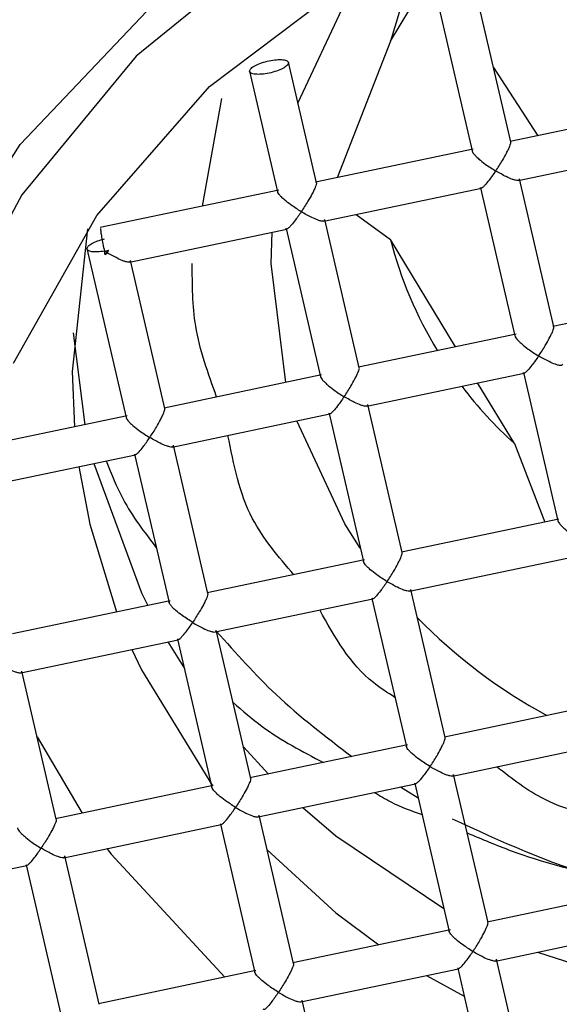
# Model space of a CAD drawing. Header units: millimetres. Extents: x 3953.184 to 3953.232, y 1838.635 to 1838.75.
# Tile 3 of 8: x 3953.1999 to 3953.20532, y 1838.68096 to 1838.69085. Entities that reach past the tile are written whole.
import ezdxf

# ---------------------------------------------------------------- set-up
doc = ezdxf.new("R2010")
doc.units = ezdxf.units.MM
doc.layers.add('SANINDUSA', color=3, linetype='Continuous')

msp = doc.modelspace()

# ---------------------------------------------------------------- linework, layer by layer
at = {"layer": 'SANINDUSA'}
for p, q in [((3953.204832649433, 1838.689624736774), (3953.204487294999, 1838.691113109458)), ((3953.204097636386, 1838.691022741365), (3953.204443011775, 1838.689534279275)), ((3953.203624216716, 1838.690637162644), (3953.203818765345, 1838.690957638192)), ((3953.203624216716, 1838.690637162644), (3953.20308845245, 1838.689265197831)), ((3953.202879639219, 1838.689214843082), (3953.2025984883, 1838.690426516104)), ((3953.202208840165, 1838.690336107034), (3953.202489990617, 1838.689124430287)), ((3953.204659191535, 1838.690372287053), (3953.205103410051, 1838.689688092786)), ((3953.201735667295, 1838.688981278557), (3953.201929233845, 1838.690062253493)), ((3953.206407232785, 1838.689961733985), (3953.204824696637, 1838.689629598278)), ((3953.204454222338, 1838.689551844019), (3953.20287168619, 1838.689219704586)), ((3953.204907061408, 1838.689238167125), (3953.206489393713, 1838.689570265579)), ((3953.20526363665, 1838.687767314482), (3953.204918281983, 1838.689255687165)), ((3953.202501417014, 1838.689141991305), (3953.200708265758, 1838.688765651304)), ((3953.202954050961, 1838.688828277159), (3953.204536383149, 1838.689160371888)), ((3953.20452862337, 1838.689165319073), (3953.204873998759, 1838.687676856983)), ((3953.20331062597, 1838.68735742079), (3953.202965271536, 1838.688845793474)), ((3953.203279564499, 1838.688896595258), (3953.203624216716, 1838.688643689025)), ((3953.201001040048, 1838.688418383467), (3953.202583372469, 1838.688750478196)), ((3953.20257561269, 1838.688755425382), (3953.202920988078, 1838.687266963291)), ((3953.204277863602, 1838.687566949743), (3953.203624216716, 1838.688643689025)), ((3953.200574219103, 1838.688554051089), (3953.200967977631, 1838.6868570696)), ((3953.200749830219, 1838.688528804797), (3953.200790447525, 1838.688537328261)), ((3953.200758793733, 1838.688490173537), (3953.200749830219, 1838.688528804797)), ((3953.200774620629, 1838.688513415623), (3953.200749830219, 1838.688528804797)), ((3953.200790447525, 1838.688537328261), (3953.200774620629, 1838.688513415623)), ((3953.200774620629, 1838.688513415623), (3953.200758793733, 1838.688490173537)), ((3953.201357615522, 1838.686947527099), (3953.201012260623, 1838.688435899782)), ((3953.206838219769, 1838.688104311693), (3953.205255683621, 1838.68777217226)), ((3953.200437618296, 1838.687709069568), (3953.2005541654, 1838.686785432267)), ((3953.204885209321, 1838.687694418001), (3953.20330267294, 1838.687362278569)), ((3953.202932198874, 1838.687284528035), (3953.201349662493, 1838.686952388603)), ((3953.203385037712, 1838.686970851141), (3953.204967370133, 1838.687302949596)), ((3953.204959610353, 1838.687307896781), (3953.205304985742, 1838.685819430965)), ((3953.204867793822, 1838.686595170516), (3953.204497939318, 1838.687204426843)), ((3953.203741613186, 1838.685499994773), (3953.203396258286, 1838.686988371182)), ((3953.200979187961, 1838.686874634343), (3953.199696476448, 1838.686605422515)), ((3953.201432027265, 1838.68656095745), (3953.203014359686, 1838.686893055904)), ((3953.203006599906, 1838.686898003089), (3953.20335196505, 1838.685409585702)), ((3953.201788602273, 1838.685090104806), (3953.201443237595, 1838.686578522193)), ((3953.204867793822, 1838.686595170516), (3953.205175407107, 1838.685807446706)), ((3953.199778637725, 1838.686213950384), (3953.201061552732, 1838.686483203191)), ((3953.201053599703, 1838.686488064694), (3953.201398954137, 1838.684999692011)), ((3953.200494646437, 1838.686364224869), (3953.200602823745, 1838.685785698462)), ((3953.200602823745, 1838.685785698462), (3953.200870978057, 1838.684904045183)), ((3953.205316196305, 1838.685836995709), (3953.203733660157, 1838.685504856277)), ((3953.203363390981, 1838.685427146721), (3953.201780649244, 1838.685094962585)), ((3953.203816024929, 1838.685113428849), (3953.205398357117, 1838.685445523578)), ((3953.204172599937, 1838.68364257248), (3953.203827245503, 1838.685130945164)), ((3953.201410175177, 1838.685017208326), (3953.199827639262, 1838.684685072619)), ((3953.201862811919, 1838.684703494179), (3953.203445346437, 1838.685035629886)), ((3953.203437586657, 1838.685040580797), (3953.203782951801, 1838.683552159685)), ((3953.20221958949, 1838.683232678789), (3953.201874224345, 1838.684721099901)), ((3953.199909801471, 1838.684293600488), (3953.201492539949, 1838.684625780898)), ((3953.201386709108, 1838.684603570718), (3953.201553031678, 1838.684335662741)), ((3953.201484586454, 1838.684630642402), (3953.201829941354, 1838.683142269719)), ((3953.200266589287, 1838.682822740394), (3953.199921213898, 1838.68431120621)), ((3953.205747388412, 1838.683979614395), (3953.204164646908, 1838.683647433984)), ((3953.200074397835, 1838.683651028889), (3953.200525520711, 1838.682883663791)), ((3953.204247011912, 1838.683256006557), (3953.2058293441, 1838.683588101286)), ((3953.202145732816, 1838.683550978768), (3953.202396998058, 1838.683276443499)), ((3953.203794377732, 1838.683569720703), (3953.202211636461, 1838.683237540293)), ((3953.203868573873, 1838.68318315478), (3953.204213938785, 1838.681694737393)), ((3953.204603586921, 1838.681785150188), (3953.204258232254, 1838.683273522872)), ((3953.201841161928, 1838.683159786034), (3953.200258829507, 1838.682827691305)), ((3953.202293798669, 1838.682846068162), (3953.203876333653, 1838.683178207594)), ((3953.203725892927, 1838.683146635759), (3953.203902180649, 1838.683038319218)), ((3953.202650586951, 1838.681375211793), (3953.202305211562, 1838.682863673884)), ((3953.200340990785, 1838.682436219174), (3953.201923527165, 1838.682768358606)), ((3953.201915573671, 1838.68277322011), (3953.202260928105, 1838.681284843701)), ((3953.200697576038, 1838.680965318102), (3953.200352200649, 1838.682453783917)), ((3953.199664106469, 1838.682294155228), (3953.199970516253, 1838.682358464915)), ((3953.199962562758, 1838.682363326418), (3953.200307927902, 1838.680874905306)), ((3953.206178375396, 1838.682122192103), (3953.204595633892, 1838.681790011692)), ((3953.204225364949, 1838.681712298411), (3953.202642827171, 1838.681380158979)), ((3953.204677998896, 1838.681398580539), (3953.206260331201, 1838.681730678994)), ((3953.205034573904, 1838.679927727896), (3953.204689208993, 1838.681416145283)), ((3953.202272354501, 1838.68130240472), (3953.200689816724, 1838.680970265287)), ((3953.202724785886, 1838.68098864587), (3953.204307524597, 1838.68132082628)), ((3953.204299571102, 1838.681325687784), (3953.204644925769, 1838.6798373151)), ((3953.203986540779, 1838.681253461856), (3953.204364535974, 1838.681045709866)), ((3953.203081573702, 1838.679517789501), (3953.202736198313, 1838.681006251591))]:
    msp.add_line(p, q, dxfattribs=at)
at = {"layer": 'SANINDUSA', "flags": 128}
for points in [[(3953.198918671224, 1838.688053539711), (3953.199903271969, 1838.689600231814), (3953.201177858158, 1838.69094175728), (3953.202696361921, 1838.692029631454), (3953.204403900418, 1838.692824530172), (3953.206238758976, 1838.693297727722), (3953.20813462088, 1838.69343211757), (3953.210022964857, 1838.693222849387), (3953.211835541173, 1838.692677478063), (3953.213506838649, 1838.69181572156), (3953.214976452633, 1838.690668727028), (3953.21619126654, 1838.68927794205), (3953.217107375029, 1838.687693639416), (3953.217691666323, 1838.685973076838)], [(3953.216777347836, 1838.680949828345), (3953.217280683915, 1838.682655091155), (3953.217424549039, 1838.684420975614), (3953.217203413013, 1838.686179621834), (3953.216625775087, 1838.687863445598), (3953.215713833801, 1838.689407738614), (3953.214502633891, 1838.690753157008), (3953.213038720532, 1838.691847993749), (3953.21137835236, 1838.692650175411), (3953.209585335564, 1838.693128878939), (3953.207728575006, 1838.693265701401), (3953.205879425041, 1838.693055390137), (3953.204108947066, 1838.692506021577), (3953.202485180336, 1838.691638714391), (3953.201070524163, 1838.690486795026), (3953.199919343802, 1838.689094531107), (3953.199075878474, 1838.687515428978)], [(3953.199836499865, 1838.687403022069), (3953.200673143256, 1838.688886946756), (3953.201806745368, 1838.690180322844), (3953.203190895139, 1838.691230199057), (3953.204768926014, 1838.691993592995), (3953.206476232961, 1838.692439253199), (3953.208242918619, 1838.692548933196), (3953.209996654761, 1838.692318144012), (3953.211665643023, 1838.691756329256), (3953.213181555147, 1838.690886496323), (3953.214482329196, 1838.689744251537), (3953.215514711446, 1838.688376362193), (3953.216236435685, 1838.686838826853), (3953.216617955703, 1838.685194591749), (3953.216643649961, 1838.683510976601), (3953.21631246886, 1838.681856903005), (3953.215637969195, 1838.680300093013)], [(3953.202693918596, 1838.690015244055), (3953.203163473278, 1838.691019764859), (3953.203373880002, 1838.691339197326)], [(3953.203712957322, 1838.690935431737), (3953.203709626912, 1838.69092558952), (3953.203624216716, 1838.690637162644)], [(3953.200579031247, 1838.688753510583), (3953.200426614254, 1838.68731897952), (3953.200449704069, 1838.686763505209)], [(3953.202572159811, 1838.687208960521), (3953.202426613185, 1838.688404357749), (3953.202436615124, 1838.688719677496)], [(3953.203320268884, 1838.685546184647), (3953.203163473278, 1838.68578895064), (3953.202683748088, 1838.686823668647)], [(3953.200642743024, 1838.686395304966), (3953.201121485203, 1838.685096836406), (3953.201184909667, 1838.684969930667)], [(3953.201026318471, 1838.684527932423), (3953.201121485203, 1838.684324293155), (3953.201837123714, 1838.683158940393)], [(3953.202742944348, 1838.682940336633), (3953.203074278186, 1838.682656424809), (3953.204160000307, 1838.681927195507)], [(3953.200775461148, 1838.68252740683), (3953.200818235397, 1838.682470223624), (3953.201959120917, 1838.681236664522)], [(3953.202386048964, 1838.68251528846), (3953.203074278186, 1838.681883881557), (3953.203505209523, 1838.681561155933)], [(3953.205102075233, 1838.681487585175), (3953.205924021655, 1838.681221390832), (3953.206397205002, 1838.68111229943)]]:
    msp.add_lwpolyline(points, dxfattribs=at)
at = {"layer": 'SANINDUSA'}
for centre, radius, start, end in [((3953.207973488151, 1838.683384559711), 0.01217076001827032, 37.45744864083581, 166.2486663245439), ((3953.207153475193, 1838.686313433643), 0.01122716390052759, 128.1256302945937, 179.5799185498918), ((3953.207981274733, 1838.683334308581), 0.0116098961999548, 30.88015445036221, 172.8259615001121), ((3953.207596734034, 1838.689665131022), 0.004101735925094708, 194.4199281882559, 211.3908487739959), ((3953.207743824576, 1838.689763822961), 0.004279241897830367, 217.2915127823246, 227.7715115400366), ((3953.207804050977, 1838.688669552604), 0.005467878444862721, 224.3303331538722, 241.5095862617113), ((3953.207871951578, 1838.684512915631), 0.0116098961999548, 210.8801544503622, 352.8259615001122), ((3953.207879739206, 1838.68477167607), 0.01217075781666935, 217.457427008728, 346.2486879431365)]:
    msp.add_arc(centre, radius, start, end, dxfattribs=at)
for points, knots in [([(3953.202209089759, 1838.690337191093), (3953.202212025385, 1838.690345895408), (3953.202217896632, 1838.690363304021), (3953.202263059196, 1838.690393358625), (3953.20232761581, 1838.690420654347), (3953.202404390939, 1838.690441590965), (3953.202481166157, 1838.690452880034), (3953.202545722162, 1838.690452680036), (3953.20259088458, 1838.690441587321), (3953.20259675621, 1838.690426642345), (3953.202599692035, 1838.690419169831)], [0, 0, 0, 0, 0.1250018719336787, 0.2500034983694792, 0.3750020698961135, 0.5000008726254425, 0.6249998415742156, 0.7499990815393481, 0.8749991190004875, 1, 1, 1, 1]), ([(3953.202599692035, 1838.690419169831), (3953.202596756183, 1838.69041046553), (3953.202590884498, 1838.690393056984), (3953.202545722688, 1838.690363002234), (3953.202481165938, 1838.690335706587), (3953.202404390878, 1838.690314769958), (3953.202327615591, 1838.690303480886), (3953.202263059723, 1838.690303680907), (3953.202217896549, 1838.690314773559), (3953.202212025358, 1838.690329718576), (3953.202209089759, 1838.690337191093)], [0, 0, 0, 0, 0.1250020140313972, 0.2500032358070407, 0.3750018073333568, 0.5000006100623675, 0.6249995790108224, 0.7499988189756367, 0.8749992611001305, 1, 1, 1, 1]), ([(3953.204680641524, 1838.689333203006), (3953.204703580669, 1838.689367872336), (3953.204742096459, 1838.6894260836), (3953.204783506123, 1838.689501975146), (3953.2048080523, 1838.689549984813), (3953.204822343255, 1838.689582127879), (3953.204831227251, 1838.689607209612), (3953.204832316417, 1838.689616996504), (3953.20483284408, 1838.689621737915)], [0, 0, 0, 0, 0.3296930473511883, 0.5535684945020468, 0.6801556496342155, 0.7951037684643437, 0.900734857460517, 1, 1, 1, 1]), ([(3953.204442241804, 1838.689539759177), (3953.204443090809, 1838.689535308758), (3953.204444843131, 1838.689526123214), (3953.204458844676, 1838.689505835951), (3953.204481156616, 1838.689481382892), (3953.20451939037, 1838.689446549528), (3953.204585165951, 1838.689393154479), (3953.204645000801, 1838.689355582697), (3953.204680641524, 1838.689333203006)], [0, 0, 0, 0, 0.09925796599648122, 0.2048657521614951, 0.3198268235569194, 0.446425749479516, 0.6702626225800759, 1, 1, 1, 1]), ([(3953.204680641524, 1838.689333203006), (3953.204657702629, 1838.689300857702), (3953.20461918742, 1838.689246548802), (3953.204577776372, 1838.689194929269), (3953.204553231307, 1838.689170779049), (3953.204538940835, 1838.689160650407), (3953.204530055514, 1838.689158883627), (3953.204528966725, 1838.689165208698), (3953.204528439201, 1838.689168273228)], [0, 0, 0, 0, 0.3296994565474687, 0.5535769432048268, 0.6801702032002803, 0.7951205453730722, 0.9007348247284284, 1, 1, 1, 1]), ([(3953.204919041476, 1838.689250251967), (3953.204918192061, 1838.689246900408), (3953.204916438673, 1838.689239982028), (3953.204902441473, 1838.68923693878), (3953.204880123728, 1838.689239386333), (3953.204841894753, 1838.689250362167), (3953.204776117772, 1838.689279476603), (3953.204716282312, 1838.689313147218), (3953.204680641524, 1838.689333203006)], [0, 0, 0, 0, 0.09924709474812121, 0.2048685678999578, 0.3198180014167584, 0.446424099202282, 0.670264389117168, 1, 1, 1, 1]), ([(3953.202879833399, 1838.689211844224), (3953.202879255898, 1838.689207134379), (3953.202878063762, 1838.689197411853), (3953.202868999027, 1838.689172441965), (3953.202854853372, 1838.689140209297), (3953.202830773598, 1838.689091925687), (3953.202787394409, 1838.689017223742), (3953.202749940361, 1838.688958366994), (3953.202727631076, 1838.688923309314)], [0, 0, 0, 0, 0.09924265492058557, 0.2048664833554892, 0.3198157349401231, 0.4464206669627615, 0.6702636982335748, 1, 1, 1, 1]), ([(3953.202727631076, 1838.688923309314), (3953.202692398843, 1838.688946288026), (3953.202633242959, 1838.688984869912), (3953.202566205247, 1838.689036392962), (3953.202528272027, 1838.68907166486), (3953.202506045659, 1838.689096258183), (3953.202491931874, 1838.6891163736), (3953.202490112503, 1838.68912546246), (3953.202489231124, 1838.689129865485)], [0, 0, 0, 0, 0.329701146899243, 0.553577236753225, 0.6801788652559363, 0.7951202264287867, 0.9007476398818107, 1, 1, 1, 1]), ([(3953.202727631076, 1838.688923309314), (3953.20270469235, 1838.688890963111), (3953.202666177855, 1838.688836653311), (3953.202624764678, 1838.688785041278), (3953.202600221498, 1838.688760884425), (3953.202585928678, 1838.688750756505), (3953.202577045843, 1838.68874898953), (3953.202575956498, 1838.688755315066), (3953.202575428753, 1838.688758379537)], [0, 0, 0, 0, 0.3296940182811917, 0.5535616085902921, 0.6801565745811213, 0.7951051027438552, 0.9007365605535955, 1, 1, 1, 1]), ([(3953.202966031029, 1838.688840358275), (3953.202965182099, 1838.688837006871), (3953.202963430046, 1838.688830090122), (3953.202949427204, 1838.688827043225), (3953.202927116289, 1838.688829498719), (3953.202888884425, 1838.688840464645), (3953.202823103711, 1838.688869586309), (3953.202763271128, 1838.688903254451), (3953.202727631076, 1838.688923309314)], [0, 0, 0, 0, 0.09926499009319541, 0.2048666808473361, 0.3198323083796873, 0.4464356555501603, 0.6702622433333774, 1, 1, 1, 1]), ([(3953.200711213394, 1838.688756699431), (3953.200711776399, 1838.688746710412), (3953.200712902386, 1838.688726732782), (3953.20072164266, 1838.688669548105), (3953.200734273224, 1838.688600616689), (3953.200744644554, 1838.688552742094), (3953.200749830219, 1838.688528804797)], [0, 0, 0, 0, 0.2500061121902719, 0.5000020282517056, 0.7500010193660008, 1, 1, 1, 1]), ([(3953.200574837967, 1838.68855354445), (3953.200577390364, 1838.688561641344), (3953.20058249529, 1838.688577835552), (3953.200622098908, 1838.688605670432), (3953.200679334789, 1838.68863217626), (3953.200726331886, 1838.688645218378), (3953.200749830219, 1838.688651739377)], [0, 0, 0, 0, 0.2499920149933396, 0.4999969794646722, 0.750000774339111, 1, 1, 1, 1]), ([(3953.200749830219, 1838.688528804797), (3953.200726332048, 1838.688525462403), (3953.200679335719, 1838.688518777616), (3953.200622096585, 1838.688521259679), (3953.200582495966, 1838.688532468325), (3953.200577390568, 1838.688546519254), (3953.200574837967, 1838.68855354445)], [0, 0, 0, 0, 0.2499950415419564, 0.4999899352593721, 0.7500045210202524, 1, 1, 1, 1]), ([(3953.201013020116, 1838.688430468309), (3953.201012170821, 1838.68842711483), (3953.201010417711, 1838.688420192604), (3953.200996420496, 1838.688417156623), (3953.200974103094, 1838.688419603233), (3953.200935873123, 1838.688430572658), (3953.200870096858, 1838.688459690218), (3953.200810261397, 1838.688493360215), (3953.200774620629, 1838.688513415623)], [0, 0, 0, 0, 0.09924939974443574, 0.2048698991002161, 0.3198194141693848, 0.4464242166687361, 0.6702646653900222, 1, 1, 1, 1]), ([(3953.201877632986, 1838.687063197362), (3953.201792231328, 1838.687298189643), (3953.20163410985, 1838.687733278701), (3953.201632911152, 1838.688192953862), (3953.201632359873, 1838.688404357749)], [0, 0, 0, 0, 0.5401015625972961, 1, 1, 1, 1]), ([(3953.205111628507, 1838.687475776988), (3953.205134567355, 1838.687510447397), (3953.205173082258, 1838.687568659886), (3953.205214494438, 1838.687644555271), (3953.205239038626, 1838.687692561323), (3953.205253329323, 1838.687724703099), (3953.205262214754, 1838.687749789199), (3953.205263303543, 1838.687759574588), (3953.205263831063, 1838.687764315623)], [0, 0, 0, 0, 0.3297008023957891, 0.5535759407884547, 0.6801713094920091, 0.7951192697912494, 0.9007349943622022, 0.9999999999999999, 0.9999999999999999, 0.9999999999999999, 0.9999999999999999]), ([(3953.204873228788, 1838.687682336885), (3953.204874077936, 1838.687677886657), (3953.204875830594, 1838.687668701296), (3953.20488982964, 1838.687648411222), (3953.20491214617, 1838.687623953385), (3953.204950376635, 1838.687589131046), (3953.205016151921, 1838.687535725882), (3953.205075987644, 1838.687498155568), (3953.205111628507, 1838.687475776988)], [0, 0, 0, 0, 0.09925780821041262, 0.204870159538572, 0.3198179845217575, 0.4464207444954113, 0.6702631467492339, 1, 1, 1, 1]), ([(3953.205111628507, 1838.687475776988), (3953.205088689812, 1838.687443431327), (3953.205050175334, 1838.687389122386), (3953.20500876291, 1838.687337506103), (3953.204984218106, 1838.687313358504), (3953.204969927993, 1838.687303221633), (3953.20496104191, 1838.687301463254), (3953.204959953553, 1838.687307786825), (3953.204959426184, 1838.687310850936)], [0, 0, 0, 0, 0.3296943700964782, 0.5535627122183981, 0.6801540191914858, 0.7951047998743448, 0.9007172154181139, 0.9999999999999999, 0.9999999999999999, 0.9999999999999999, 0.9999999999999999]), ([(3953.20535002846, 1838.687392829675), (3953.205349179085, 1838.687389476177), (3953.205347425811, 1838.687382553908), (3953.205333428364, 1838.687379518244), (3953.205311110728, 1838.68738196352), (3953.2052728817, 1838.687392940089), (3953.205207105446, 1838.687422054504), (3953.205147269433, 1838.687455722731), (3953.205111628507, 1838.687475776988)], [0, 0, 0, 0, 0.09924969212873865, 0.2048706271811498, 0.3198204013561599, 0.4464268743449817, 0.6702678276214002, 1, 1, 1, 1]), ([(3953.203158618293, 1838.687065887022), (3953.203181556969, 1838.687100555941), (3953.203220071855, 1838.687158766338), (3953.2032614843, 1838.687234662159), (3953.203286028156, 1838.687282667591), (3953.203300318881, 1838.687314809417), (3953.203309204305, 1838.687339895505), (3953.203310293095, 1838.687349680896), (3953.203310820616, 1838.687354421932)], [0, 0, 0, 0, 0.3296946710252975, 0.5535695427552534, 0.6801667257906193, 0.7951163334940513, 0.9007335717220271, 1, 1, 1, 1]), ([(3953.20292021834, 1838.687272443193), (3953.202921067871, 1838.687267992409), (3953.202922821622, 1838.687258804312), (3953.202936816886, 1838.687238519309), (3953.202959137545, 1838.687214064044), (3953.202997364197, 1838.687179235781), (3953.203063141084, 1838.687125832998), (3953.203122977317, 1838.687088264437), (3953.203158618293, 1838.687065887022)], [0, 0, 0, 0, 0.09924037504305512, 0.2048695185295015, 0.3198126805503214, 0.4464216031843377, 0.6702654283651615, 1, 1, 1, 1]), ([(3953.203158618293, 1838.687065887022), (3953.203135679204, 1838.687033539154), (3953.203097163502, 1838.686979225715), (3953.203055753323, 1838.686927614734), (3953.203031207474, 1838.686903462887), (3953.203016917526, 1838.686893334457), (3953.203008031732, 1838.686891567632), (3953.203006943, 1838.686897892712), (3953.203006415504, 1838.686900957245)], [0, 0, 0, 0, 0.3297020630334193, 0.5535837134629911, 0.680175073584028, 0.7951234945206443, 0.9007363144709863, 1, 1, 1, 1]), ([(3953.20339701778, 1838.686982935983), (3953.203396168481, 1838.686979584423), (3953.203394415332, 1838.686972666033), (3953.203380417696, 1838.686969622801), (3953.20335810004, 1838.686972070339), (3953.203319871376, 1838.686983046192), (3953.203254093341, 1838.687012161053), (3953.20319425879, 1838.687045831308), (3953.203158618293, 1838.687065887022)], [0, 0, 0, 0, 0.09924648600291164, 0.2048675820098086, 0.3198163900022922, 0.4464214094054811, 0.6702604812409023, 1, 1, 1, 1]), ([(3953.20120560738, 1838.686655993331), (3953.201228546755, 1838.686690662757), (3953.201267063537, 1838.686748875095), (3953.20130847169, 1838.686824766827), (3953.201333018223, 1838.68687278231), (3953.201347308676, 1838.686904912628), (3953.201356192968, 1838.686930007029), (3953.201357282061, 1838.68693978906), (3953.201357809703, 1838.68694452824)], [0, 0, 0, 0, 0.3296931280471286, 0.5535773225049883, 0.6801640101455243, 0.7951174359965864, 0.9007388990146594, 1, 1, 1, 1]), ([(3953.200967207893, 1838.686862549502), (3953.200968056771, 1838.686858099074), (3953.200969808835, 1838.6868489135), (3953.200983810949, 1838.686828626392), (3953.201006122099, 1838.686804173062), (3953.201044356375, 1838.68676933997), (3953.201110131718, 1838.686715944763), (3953.201169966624, 1838.686678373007), (3953.20120560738, 1838.686655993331)], [0, 0, 0, 0, 0.09925790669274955, 0.2048659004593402, 0.3198263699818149, 0.4464256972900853, 0.670262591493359, 1, 1, 1, 1]), ([(3953.201053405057, 1838.686491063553), (3953.201053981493, 1838.686487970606), (3953.201055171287, 1838.686481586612), (3953.201064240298, 1838.686483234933), (3953.201078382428, 1838.686493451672), (3953.201102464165, 1838.686517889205), (3953.201145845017, 1838.686568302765), (3953.201183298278, 1838.686623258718), (3953.20120560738, 1838.686655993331)], [0, 0, 0, 0, 0.09924479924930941, 0.2048461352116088, 0.3198125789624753, 0.4464265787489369, 0.6702629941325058, 0.9999999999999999, 0.9999999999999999, 0.9999999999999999, 0.9999999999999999]), ([(3953.201444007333, 1838.686573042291), (3953.201443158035, 1838.686569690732), (3953.20144140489, 1838.686562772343), (3953.201427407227, 1838.686559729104), (3953.201405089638, 1838.686562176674), (3953.201366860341, 1838.686573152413), (3953.201301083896, 1838.686602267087), (3953.20124124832, 1838.686635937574), (3953.20120560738, 1838.686655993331)], [0, 0, 0, 0, 0.09924701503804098, 0.2048686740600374, 0.3198180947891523, 0.4464245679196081, 0.6702639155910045, 1, 1, 1, 1]), ([(3953.202653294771, 1838.685278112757), (3953.202499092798, 1838.685458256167), (3953.202149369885, 1838.685866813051), (3953.202048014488, 1838.686387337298), (3953.201991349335, 1838.686678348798)], [0, 0, 0, 0, 0.4409261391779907, 1, 1, 1, 1]), ([(3953.2007686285, 1838.68642172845), (3953.200820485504, 1838.686290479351), (3953.200944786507, 1838.685975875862), (3953.201151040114, 1838.685706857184), (3953.201271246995, 1838.685550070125)], [0, 0, 0, 0, 0.4171889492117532, 1, 1, 1, 1]), ([(3953.205304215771, 1838.685824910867), (3953.205305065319, 1838.685820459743), (3953.205306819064, 1838.685811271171), (3953.205320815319, 1838.68579099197), (3953.205343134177, 1838.685766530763), (3953.20538136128, 1838.68573170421), (3953.205447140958, 1838.685678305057), (3953.205506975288, 1838.685640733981), (3953.205542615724, 1838.685618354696)], [0, 0, 0, 0, 0.09924045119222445, 0.2048646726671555, 0.3198132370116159, 0.446422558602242, 0.6702605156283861, 0.9999999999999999, 0.9999999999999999, 0.9999999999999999, 0.9999999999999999]), ([(3953.203589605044, 1838.685208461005), (3953.203612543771, 1838.685243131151), (3953.203651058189, 1838.685301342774), (3953.20369247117, 1838.685377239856), (3953.20371701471, 1838.685425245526), (3953.203731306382, 1838.685457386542), (3953.203740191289, 1838.685482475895), (3953.203741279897, 1838.685492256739), (3953.203741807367, 1838.685496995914)], [0, 0, 0, 0, 0.329697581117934, 0.5535664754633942, 0.6801606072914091, 0.7951078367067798, 0.9007222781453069, 1, 1, 1, 1]), ([(3953.203589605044, 1838.685208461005), (3953.203554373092, 1838.685231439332), (3953.203495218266, 1838.685270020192), (3953.203428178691, 1838.685321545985), (3953.203390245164, 1838.685356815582), (3953.203368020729, 1838.685381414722), (3953.203353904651, 1838.685401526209), (3953.203352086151, 1838.685410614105), (3953.203351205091, 1838.685415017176)], [0, 0, 0, 0, 0.3296967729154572, 0.5535644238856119, 0.6801643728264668, 0.7951096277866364, 0.9007309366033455, 1, 1, 1, 1]), ([(3953.203589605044, 1838.685208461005), (3953.203566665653, 1838.685176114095), (3953.203528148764, 1838.685121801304), (3953.203486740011, 1838.68507019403), (3953.203462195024, 1838.685046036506), (3953.203447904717, 1838.68503590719), (3953.203439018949, 1838.685034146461), (3953.203437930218, 1838.685040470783), (3953.203437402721, 1838.685043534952)], [0, 0, 0, 0, 0.3296908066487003, 0.553574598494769, 0.6801714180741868, 0.7951212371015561, 0.9007351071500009, 1, 1, 1, 1]), ([(3953.203828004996, 1838.685125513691), (3953.203827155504, 1838.685122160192), (3953.20382540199, 1838.685115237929), (3953.203811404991, 1838.685112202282), (3953.203789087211, 1838.68511464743), (3953.203750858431, 1838.685125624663), (3953.2036850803, 1838.685154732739), (3953.203625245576, 1838.685188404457), (3953.203589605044, 1838.685208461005)], [0, 0, 0, 0, 0.0992496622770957, 0.2048702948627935, 0.3198199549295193, 0.446426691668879, 0.6702642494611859, 1, 1, 1, 1]), ([(3953.20178879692, 1838.685087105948), (3953.201788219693, 1838.685082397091), (3953.20178702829, 1838.685072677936), (3953.201777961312, 1838.685047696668), (3953.201763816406, 1838.685015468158), (3953.201739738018, 1838.684967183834), (3953.201696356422, 1838.68489248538), (3953.201658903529, 1838.684833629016), (3953.201636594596, 1838.684798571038)], [0, 0, 0, 0, 0.09926044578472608, 0.2048751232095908, 0.319824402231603, 0.4464288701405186, 0.6702636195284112, 1, 1, 1, 1]), ([(3953.201636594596, 1838.684798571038), (3953.201601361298, 1838.684821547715), (3953.201542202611, 1838.684860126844), (3953.201475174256, 1838.684911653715), (3953.201437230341, 1838.684946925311), (3953.201415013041, 1838.684971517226), (3953.201400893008, 1838.684991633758), (3953.201399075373, 1838.685000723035), (3953.201398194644, 1838.685005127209)], [0, 0, 0, 0, 0.3296942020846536, 0.553575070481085, 0.6801605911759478, 0.795120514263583, 0.9007264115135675, 1, 1, 1, 1]), ([(3953.203668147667, 1838.684046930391), (3953.203593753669, 1838.684093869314), (3953.203257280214, 1838.684306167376), (3953.20306439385, 1838.684653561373), (3953.202914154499, 1838.684924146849)], [0, 0, 0, 0, 0.2210991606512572, 1, 1, 1, 1]), ([(3953.201484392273, 1838.684633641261), (3953.201484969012, 1838.684630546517), (3953.201486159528, 1838.684624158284), (3953.201495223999, 1838.684625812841), (3953.201509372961, 1838.6846360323), (3953.201533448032, 1838.684660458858), (3953.201576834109, 1838.684710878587), (3953.201614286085, 1838.684765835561), (3953.201636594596, 1838.684798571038)], [0, 0, 0, 0, 0.09924447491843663, 0.204862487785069, 0.3198086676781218, 0.4464314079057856, 0.6702632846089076, 1, 1, 1, 1]), ([(3953.201636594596, 1838.684798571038), (3953.201671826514, 1838.684777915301), (3953.201730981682, 1838.684743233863), (3953.2017980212, 1838.684715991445), (3953.201835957, 1838.684704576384), (3953.201858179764, 1838.684701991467), (3953.201872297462, 1838.684705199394), (3953.201874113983, 1838.684712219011), (3953.201874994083, 1838.684715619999)], [0, 0, 0, 0, 0.3297005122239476, 0.5535744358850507, 0.6801853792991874, 0.7951377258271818, 0.9007447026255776, 1, 1, 1, 1]), ([(3953.201877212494, 1838.684708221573), (3953.202070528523, 1838.684490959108), (3953.202482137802, 1838.684028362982), (3953.202974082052, 1838.683651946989), (3953.203234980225, 1838.68345231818)], [0, 0, 0, 0, 0.4696590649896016, 0.9999999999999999, 0.9999999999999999, 0.9999999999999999, 0.9999999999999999]), ([(3953.199683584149, 1838.684388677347), (3953.199718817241, 1838.684368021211), (3953.199777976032, 1838.684333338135), (3953.199845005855, 1838.684306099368), (3953.199882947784, 1838.684294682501), (3953.19990517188, 1838.684292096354), (3953.199919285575, 1838.684295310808), (3953.199921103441, 1838.684302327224), (3953.199921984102, 1838.684305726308)], [0, 0, 0, 0, 0.329691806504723, 0.553575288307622, 0.6801698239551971, 0.7951225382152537, 0.9007476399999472, 1, 1, 1, 1]), ([(3953.202042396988, 1838.683996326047), (3953.202137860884, 1838.683912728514), (3953.202411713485, 1838.683672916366), (3953.202738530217, 1838.683503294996), (3953.202951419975, 1838.683392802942)], [0, 0, 0, 0, 0.3485959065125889, 1, 1, 1, 1]), ([(3953.204020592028, 1838.683351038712), (3953.204043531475, 1838.683385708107), (3953.204082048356, 1838.683443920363), (3953.204123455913, 1838.683519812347), (3953.204148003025, 1838.683567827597), (3953.20416229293, 1838.683599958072), (3953.204171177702, 1838.683625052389), (3953.204172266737, 1838.683634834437), (3953.204172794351, 1838.683639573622)], [0, 0, 0, 0, 0.3296931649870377, 0.5535770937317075, 0.6801640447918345, 0.7951172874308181, 0.9007388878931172, 0.9999999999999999, 0.9999999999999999, 0.9999999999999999, 0.9999999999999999]), ([(3953.204020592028, 1838.683351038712), (3953.203985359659, 1838.683374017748), (3953.203926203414, 1838.683412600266), (3953.203859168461, 1838.68346412), (3953.203821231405, 1838.683499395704), (3953.203799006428, 1838.683523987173), (3953.203784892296, 1838.683544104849), (3953.203783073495, 1838.683553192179), (3953.203782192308, 1838.683557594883)], [0, 0, 0, 0, 0.3296979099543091, 0.5535730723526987, 0.6801638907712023, 0.7951043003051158, 0.9007304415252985, 1, 1, 1, 1]), ([(3953.204020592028, 1838.683351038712), (3953.203997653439, 1838.683318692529), (3953.203959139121, 1838.683264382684), (3953.203917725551, 1838.683212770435), (3953.203893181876, 1838.683188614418), (3953.203878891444, 1838.683178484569), (3953.203870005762, 1838.683176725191), (3953.203868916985, 1838.683183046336), (3953.203868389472, 1838.683186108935)], [0, 0, 0, 0, 0.3297006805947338, 0.5535735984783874, 0.6801712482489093, 0.7951218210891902, 0.9007363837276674, 1, 1, 1, 1]), ([(3953.204258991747, 1838.683268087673), (3953.204258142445, 1838.683264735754), (3953.204256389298, 1838.683257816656), (3953.204242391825, 1838.683254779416), (3953.204220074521, 1838.683257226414), (3953.204181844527, 1838.683268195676), (3953.204116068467, 1838.683297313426), (3953.204056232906, 1838.683330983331), (3953.204020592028, 1838.683351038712)], [0, 0, 0, 0, 0.09924730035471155, 0.2048682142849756, 0.3198179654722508, 0.4464230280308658, 0.6702634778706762, 1, 1, 1, 1]), ([(3953.206008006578, 1838.682789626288), (3953.205715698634, 1838.682842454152), (3953.205226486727, 1838.682930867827), (3953.204844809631, 1838.683229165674), (3953.204691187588, 1838.683349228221)], [0, 0, 0, 0, 0.5975078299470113, 0.9999999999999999, 0.9999999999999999, 0.9999999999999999, 0.9999999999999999]), ([(3953.20221978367, 1838.68322967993), (3953.202219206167, 1838.683224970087), (3953.202218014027, 1838.683215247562), (3953.202208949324, 1838.683190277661), (3953.202194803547, 1838.683158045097), (3953.202170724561, 1838.683109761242), (3953.202127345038, 1838.68303505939), (3953.202089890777, 1838.682976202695), (3953.202067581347, 1838.682941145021)], [0, 0, 0, 0, 0.09924263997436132, 0.204866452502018, 0.3198156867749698, 0.4464201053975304, 0.6702631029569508, 1, 1, 1, 1]), ([(3953.202067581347, 1838.682941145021), (3953.202032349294, 1838.682964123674), (3953.201973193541, 1838.683002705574), (3953.201906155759, 1838.683054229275), (3953.201868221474, 1838.683089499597), (3953.201845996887, 1838.683114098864), (3953.201831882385, 1838.683134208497), (3953.201830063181, 1838.683143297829), (3953.20182918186, 1838.683147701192)], [0, 0, 0, 0, 0.3297000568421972, 0.5535770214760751, 0.6801786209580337, 0.7951253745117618, 0.9007476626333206, 1, 1, 1, 1]), ([(3953.203464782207, 1838.683091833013), (3953.203518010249, 1838.683058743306), (3953.203667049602, 1838.682966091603), (3953.203834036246, 1838.682907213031), (3953.203941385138, 1838.682869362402)], [0, 0, 0, 0, 0.3571408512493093, 1, 1, 1, 1]), ([(3953.201915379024, 1838.682776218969), (3953.201915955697, 1838.68277312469), (3953.201917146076, 1838.682766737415), (3953.201926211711, 1838.6827683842), (3953.201940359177, 1838.682778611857), (3953.201964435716, 1838.682803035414), (3953.202007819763, 1838.682853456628), (3953.202045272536, 1838.682908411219), (3953.202067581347, 1838.682941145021)], [0, 0, 0, 0, 0.09924502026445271, 0.2048636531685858, 0.3198123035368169, 0.446436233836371, 0.6702687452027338, 1, 1, 1, 1]), ([(3953.202067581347, 1838.682941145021), (3953.202102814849, 1838.682920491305), (3953.202161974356, 1838.682885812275), (3953.202229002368, 1838.682858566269), (3953.202266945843, 1838.682847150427), (3953.202289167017, 1838.682844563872), (3953.202303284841, 1838.682847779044), (3953.202305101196, 1838.682854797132), (3953.2023059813, 1838.682858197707)], [0, 0, 0, 0, 0.3296919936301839, 0.5535758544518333, 0.6801701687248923, 0.7951213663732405, 0.9007272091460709, 1, 1, 1, 1]), ([(3953.200266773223, 1838.682819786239), (3953.20026619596, 1838.682815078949), (3953.200265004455, 1838.682805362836), (3953.200255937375, 1838.68278037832), (3953.200241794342, 1838.682748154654), (3953.200217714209, 1838.682699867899), (3953.200174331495, 1838.682625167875), (3953.200136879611, 1838.682566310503), (3953.2001145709, 1838.682531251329)], [0, 0, 0, 0, 0.09925515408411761, 0.20486824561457, 0.3198280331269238, 0.4464314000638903, 0.6702595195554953, 1, 1, 1, 1]), ([(3953.204244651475, 1838.682827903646), (3953.204728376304, 1838.682603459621), (3953.205348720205, 1838.682315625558), (3953.206013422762, 1838.682167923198), (3953.206159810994, 1838.682135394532)], [0, 0, 0, 0, 0.7797688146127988, 1, 1, 1, 1]), ([(3953.199876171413, 1838.682737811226), (3953.199877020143, 1838.682733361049), (3953.199878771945, 1838.682724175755), (3953.199892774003, 1838.682703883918), (3953.199915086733, 1838.68267942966), (3953.199953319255, 1838.682644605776), (3953.200019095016, 1838.682591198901), (3953.200078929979, 1838.682553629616), (3953.2001145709, 1838.682531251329)], [0, 0, 0, 0, 0.09925684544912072, 0.2048689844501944, 0.3198289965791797, 0.4464311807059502, 0.6702646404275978, 1, 1, 1, 1]), ([(3953.204394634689, 1838.682685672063), (3953.204541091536, 1838.682623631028), (3953.204986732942, 1838.682434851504), (3953.205676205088, 1838.682252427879), (3953.206220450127, 1838.682171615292), (3953.20644177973, 1838.682138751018)], [0, 0, 0, 0, 0.2250738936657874, 0.6848587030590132, 1, 1, 1, 1]), ([(3953.199962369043, 1838.682366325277), (3953.199962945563, 1838.682363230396), (3953.199964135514, 1838.682356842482), (3953.199973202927, 1838.682358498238), (3953.199987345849, 1838.682368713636), (3953.20001142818, 1838.682393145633), (3953.200054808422, 1838.682443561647), (3953.200092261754, 1838.682498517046), (3953.2001145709, 1838.682531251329)], [0, 0, 0, 0, 0.09924693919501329, 0.2048481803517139, 0.3198152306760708, 0.446425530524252, 0.6702623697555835, 0.9999999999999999, 0.9999999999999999, 0.9999999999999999, 0.9999999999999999]), ([(3953.200352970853, 1838.682448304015), (3953.200352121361, 1838.682444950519), (3953.200350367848, 1838.68243802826), (3953.200336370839, 1838.682434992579), (3953.200314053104, 1838.682437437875), (3953.200275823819, 1838.6824484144), (3953.200210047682, 1838.682477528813), (3953.200150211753, 1838.682511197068), (3953.2001145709, 1838.682531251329)], [0, 0, 0, 0, 0.09924978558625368, 0.2048705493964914, 0.3198203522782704, 0.4464272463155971, 0.6702682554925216, 1, 1, 1, 1]), ([(3953.204451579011, 1838.68149361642), (3953.204416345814, 1838.681516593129), (3953.204357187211, 1838.681555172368), (3953.204290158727, 1838.681606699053), (3953.204252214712, 1838.681641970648), (3953.20422999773, 1838.681666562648), (3953.204215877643, 1838.681686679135), (3953.204214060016, 1838.681695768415), (3953.204213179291, 1838.681700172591)], [0, 0, 0, 0, 0.32969381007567, 0.5535752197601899, 0.6801607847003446, 0.7951204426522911, 0.9007263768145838, 1, 1, 1, 1]), ([(3953.204451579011, 1838.68149361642), (3953.204474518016, 1838.681528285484), (3953.204513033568, 1838.681586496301), (3953.204554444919, 1838.681662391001), (3953.20457898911, 1838.681710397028), (3953.204593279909, 1838.681742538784), (3953.204602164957, 1838.681767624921), (3953.204603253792, 1838.681777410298), (3953.204603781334, 1838.68178215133)], [0, 0, 0, 0, 0.3296953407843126, 0.553572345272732, 0.6801687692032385, 0.7951176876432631, 0.9007341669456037, 1, 1, 1, 1]), ([(3953.204299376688, 1838.681328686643), (3953.204299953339, 1838.681325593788), (3953.204301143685, 1838.681319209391), (3953.204310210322, 1838.68132085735), (3953.204324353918, 1838.681331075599), (3953.204348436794, 1838.681355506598), (3953.204391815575, 1838.681405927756), (3953.204429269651, 1838.681460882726), (3953.204451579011, 1838.68149361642)], [0, 0, 0, 0, 0.09924272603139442, 0.2048608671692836, 0.3198251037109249, 0.4464325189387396, 0.6702698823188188, 1, 1, 1, 1]), ([(3953.204689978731, 1838.681410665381), (3953.204689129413, 1838.681407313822), (3953.204687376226, 1838.68140039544), (3953.20467337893, 1838.681397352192), (3953.20465106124, 1838.681399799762), (3953.204612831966, 1838.681410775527), (3953.204547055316, 1838.681439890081), (3953.20448721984, 1838.681473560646), (3953.204451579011, 1838.68149361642)], [0, 0, 0, 0, 0.09924703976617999, 0.2048685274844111, 0.3198179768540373, 0.4464244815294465, 0.6702643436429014, 0.9999999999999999, 0.9999999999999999, 0.9999999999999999, 0.9999999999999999]), ([(3953.202650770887, 1838.681372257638), (3953.202650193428, 1838.681367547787), (3953.202649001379, 1838.681357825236), (3953.202639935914, 1838.681332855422), (3953.202625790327, 1838.681300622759), (3953.202601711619, 1838.681252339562), (3953.20255833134, 1838.681177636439), (3953.202520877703, 1838.681118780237), (3953.202498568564, 1838.681083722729)], [0, 0, 0, 0, 0.09924325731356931, 0.2048679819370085, 0.3198179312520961, 0.4464231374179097, 0.6702637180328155, 1, 1, 1, 1]), ([(3953.202498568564, 1838.681083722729), (3953.202463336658, 1838.681106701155), (3953.202404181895, 1838.681145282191), (3953.202337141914, 1838.681196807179), (3953.202299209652, 1838.681232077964), (3953.202276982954, 1838.681256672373), (3953.20226286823, 1838.68127678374), (3953.202261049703, 1838.681285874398), (3953.202260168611, 1838.6812902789)], [0, 0, 0, 0, 0.3296971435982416, 0.5535651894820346, 0.6801653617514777, 0.7951060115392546, 0.9007271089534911, 1, 1, 1, 1]), ([(3953.202498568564, 1838.681083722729), (3953.202475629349, 1838.681051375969), (3953.202437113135, 1838.680997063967), (3953.202395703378, 1838.680945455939), (3953.202371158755, 1838.680921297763), (3953.202356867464, 1838.680911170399), (3953.202347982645, 1838.680909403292), (3953.202346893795, 1838.680915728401), (3953.202346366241, 1838.680918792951)], [0, 0, 0, 0, 0.3296960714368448, 0.5535779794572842, 0.6801737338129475, 0.7951229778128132, 0.900735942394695, 1, 1, 1, 1]), ([(3953.202498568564, 1838.681083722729), (3953.202533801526, 1838.681063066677), (3953.202592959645, 1838.681028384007), (3953.202659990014, 1838.68100114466), (3953.202697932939, 1838.680989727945), (3953.202720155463, 1838.680987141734), (3953.202734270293, 1838.680990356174), (3953.202736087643, 1838.680997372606), (3953.202736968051, 1838.681000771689)], [0, 0, 0, 0, 0.3296960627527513, 0.5535781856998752, 0.6801727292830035, 0.7951235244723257, 0.9007483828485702, 1, 1, 1, 1])]:
    msp.add_open_spline(points, degree=3, knots=knots, dxfattribs=at)

doc.saveas('drawing.dxf')
